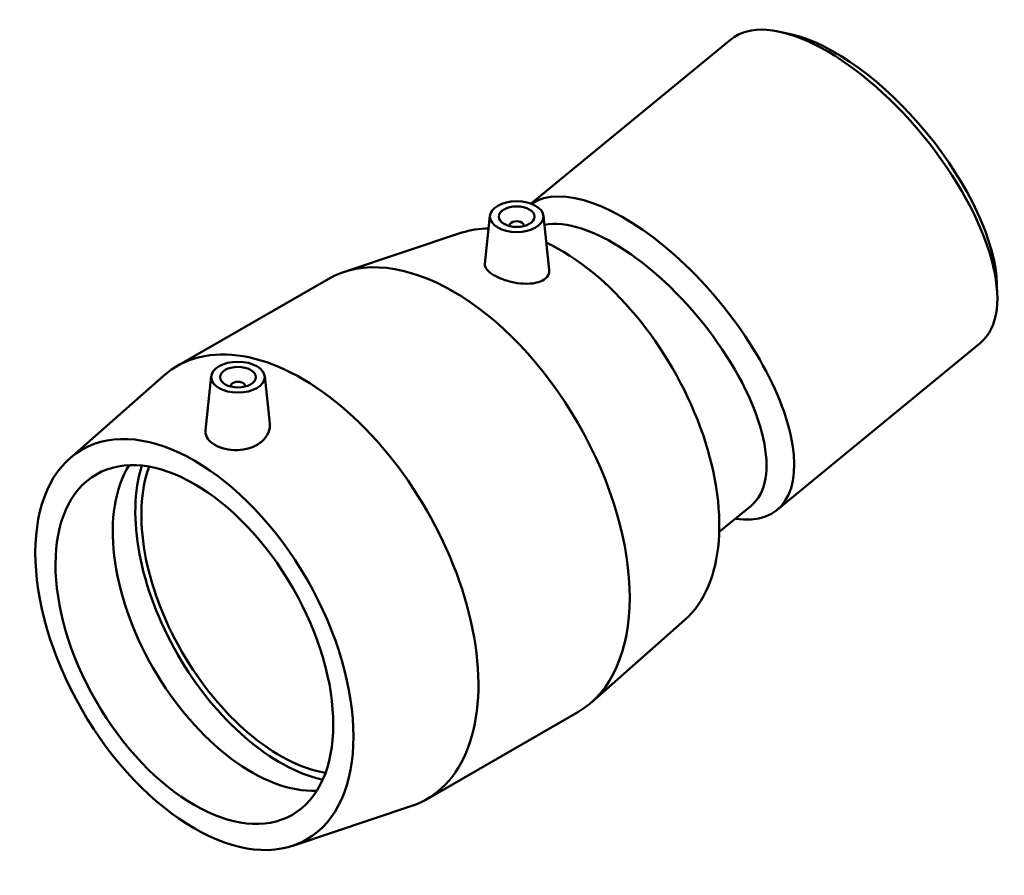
# Model space of a CAD drawing. Header units: millimetres. Extents: x -65 to 1261, y -121 to 1379.
# Tile 7 of 7: x 985 to 1261, y 951 to 1190. Entities that reach past the tile are written whole.
import ezdxf

# ---------------------------------------------------------------- set-up
doc = ezdxf.new("R2010")
doc.units = ezdxf.units.MM
doc.layers.add('Visible (ISO)', color=7, linetype='Continuous', lineweight=50)

msp = doc.modelspace()

# ---------------------------------------------------------------- linework, layer by layer
at = {"layer": 'Visible (ISO)'}
for p, q in [((1201.464, 1186.001), (1198.466, 1186.681)), ((1184.398, 1184.574), (1128.468, 1138.622)), ((1116.951, 1135.246), (1115.508, 1121.791)), ((1131.922, 1135.246), (1133.543, 1120.124)), ((1122.436, 1132.341), (1122.436, 1132.527)), ((1126.436, 1132.341), (1126.436, 1132.527)), ((1109.092, 1130.49), (1075.98, 1119.445)), ((1029.294, 1093.112), (1071.65, 1117.503)), ((1258.939, 1116.047), (1259.024, 1112.974)), ((1254.229, 1099.582), (1197.375, 1052.87)), ((999.267, 1067.246), (1025.441, 1090.341)), ((1038.886, 1090.292), (1037.269, 1075.213)), ((1053.857, 1090.292), (1055.282, 1077.001)), ((1044.372, 1087.573), (1044.372, 1087.387)), ((1048.372, 1087.573), (1048.372, 1087.387)), ((1190.079, 1053.994), (1181.153, 1046.661)), ((1171.541, 1022.047), (1145.368, 998.952)), ((1099.158, 971.79), (1141.514, 996.181)), ((1061.716, 958.803), (1094.828, 969.848))]:
    msp.add_line(p, q, dxfattribs=at)
for centre, major_axis, ratio, start_param, end_param in [((1219.313, 1142.078), (-34.915, 42.496), 0.445732, 3.1415927, 6.2831853), ((1221.25, 1143.67), (-33.138, 40.333), 0.445732, 3.6628051, 5.7619728), ((1162.459, 1095.366), (34.915, -42.496), 0.445732, 5.8321585, 9.3742814), ((1124.436, 1132.527), (-2, 0), 0.5758617, 2.9729035, 6.4518745), ((1158.655, 1092.241), (31.424, -38.246), 0.445732, 0, 2.9012313), ((1136.634, 1074.148), (-31.439, 54.595), 0.5780931, 5.9669492, 6.1662292), ((1136.634, 1074.148), (31.439, -54.595), 0.5780931, 0.1169561, 2.4458559), ((1106.582, 1056.842), (-34.932, 60.661), 0.5780931, 3.1415927, 6.2831853), ((1064.226, 1032.451), (-34.932, 60.661), 0.5780931, 3.0246366, 6.4001414), ((1046.372, 1087.573), (-2, 0), 0.5758617, 2.9729035, 6.4518745), ((1050.202, 1024.375), (27.447, -47.662), 0.5780931, 3.4367097, 5.9880683), ((1058.216, 1028.99), (-28.649, 49.75), 0.5780931, 0.4860245, 2.6555681), ((1058.216, 1028.99), (-27.447, 47.662), 0.5780931, 0.4514578, 2.6901349)]:
    msp.add_ellipse(centre, major_axis=major_axis, ratio=ratio, start_param=start_param, end_param=end_param, dxfattribs=at)
for centre, major_axis, ratio in [((1124.436, 1134.98), (7.5, 0), 0.5758617), ((1124.436, 1134.98), (5, 0), 0.5758617), ((1046.372, 1090.026), (7.5, 0), 0.5758617), ((1046.372, 1090.026), (5, 0), 0.5758617), ((1034.174, 1015.145), (31.439, -54.595), 0.5780931), ((1034.174, 1015.145), (27.447, -47.662), 0.5780931)]:
    msp.add_ellipse(centre, major_axis=major_axis, ratio=ratio, dxfattribs=at)
for points, knots in [([(1131.075, 1116.844), (1130.272, 1116.515), (1129.246, 1116.291), (1126.991, 1116.14), (1125.761, 1116.212), (1123.468, 1116.557), (1122.253, 1116.848), (1120.007, 1117.602), (1118.977, 1118.064), (1117.347, 1119.003), (1116.645, 1119.538), (1115.72, 1120.61), (1115.496, 1121.148), (1115.499, 1121.683), (1115.502, 1121.737), (1115.508, 1121.791)], [0, 0, 0, 0, 0.3536881, 0.3536881, 0.7073762, 0.7073762, 1.0531639, 1.0531639, 1.3989517, 1.3989517, 1.7447394, 1.7447394, 2.0905271, 2.0905271, 2.1295617, 2.1295617, 2.1295617, 2.1295617]), ([(1133.543, 1120.124), (1133.551, 1120.051), (1133.556, 1119.978), (1133.573, 1119.303), (1133.368, 1118.68), (1132.501, 1117.606), (1131.839, 1117.157), (1131.075, 1116.844)], [4.77438633, 4.77438633, 4.77438633, 4.77438633, 4.81430411, 4.81430411, 5.15042051, 5.15042051, 5.48653691, 5.48653691, 5.48653691, 5.48653691]), ([(1055.281, 1077.001), (1055.3, 1076.828), (1055.31, 1076.655), (1055.307, 1075.641), (1055.068, 1074.723), (1054.104, 1073.019), (1053.379, 1072.235), (1052.538, 1071.617)], [4.70734234, 4.70734234, 4.70734234, 4.70734234, 4.77916074, 4.77916074, 5.13284883, 5.13284883, 5.48653691, 5.48653691, 5.48653691, 5.48653691]), ([(1052.538, 1071.617), (1051.738, 1071.03), (1050.73, 1070.517), (1048.526, 1069.822), (1047.33, 1069.639), (1045.092, 1069.575), (1043.9, 1069.688), (1041.707, 1070.198), (1040.706, 1070.593), (1039.122, 1071.505), (1038.431, 1072.085), (1037.503, 1073.372), (1037.265, 1074.082), (1037.247, 1074.913), (1037.254, 1075.062), (1037.27, 1075.213)], [0, 0, 0, 0, 0.3361164, 0.3361164, 0.6722328, 0.6722328, 1.0082748, 1.0082748, 1.3443168, 1.3443168, 1.6803588, 1.6803588, 2.0164008, 2.0164008, 2.0878645, 2.0878645, 2.0878645, 2.0878645])]:
    msp.add_open_spline(points, degree=3, knots=knots, dxfattribs=at)

doc.saveas('drawing.dxf')
